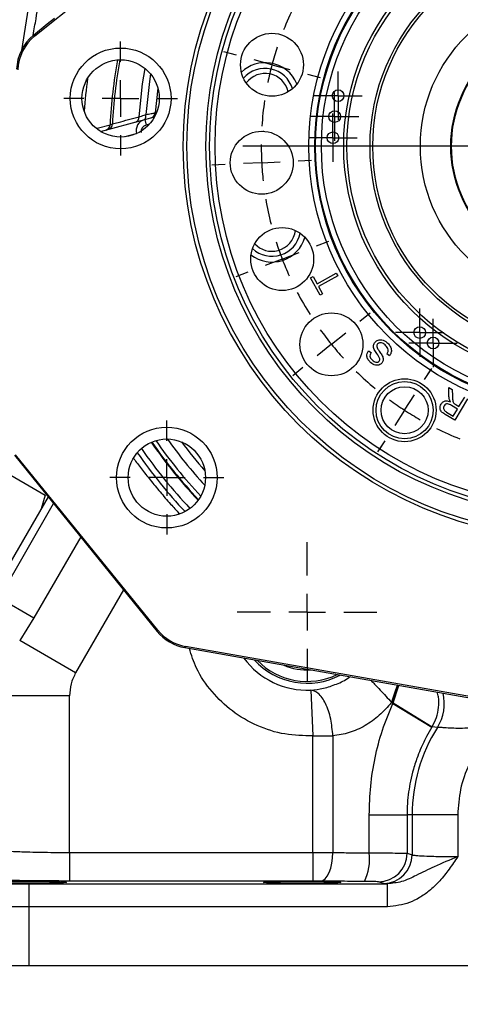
# Model space of a CAD drawing. Header units: inches. Extents: x 0.4 to 16.6, y 0.2 to 10.8.
# Tile 3 of 13: x 3.2 to 4.4, y 4 to 6.7. Entities that reach past the tile are written whole.
import ezdxf

# ---------------------------------------------------------------- set-up
doc = ezdxf.new("R2010")
doc.units = ezdxf.units.IN
doc.header["$MEASUREMENT"] = 0
doc.layers.add('SLD-0', color=7, linetype='Continuous', lineweight=25)
doc.styles.add('SLDTEXTSTYLE0', font='TXT', dxfattribs={"width": 0.75})
doc.dimstyles.new('SLDDIMSTYLE0', dxfattribs={"dimtxt": 0.145833, "dimasz": 0.13, "dimexe": 0, "dimexo": 0.0625, "dimgap": 0.036458, "dimtad": 0, "dimtih": 1, "dimtoh": 1, "dimdec": 1, "dimlfac": 2, "dimrnd": 1e-09, "dimzin": 12, "dimdsep": 46, "dimtxsty": 'SLDTEXTSTYLE0', "dimsah": 1, "dimcen": 0.09, "dimadec": 0, "dimazin": 3, "dimtfac": 1, "dimtdec": 1, "dimtofl": 0, "dimtmove": 0, "dimatfit": 3, "dimfxl": 0, "dimfrac": 2, "dimtolj": 1, "dimtzin": 12, "dimarcsym": 0})

# ---------------------------------------------------------------- blocks, each defined once
blk = doc.blocks.new('_D_1')
at = {"layer": 'SLD-0', "color": 7}
for p, q in [((4.7592, 4.1825), (4.7592, 3.5541)), ((2.7924, 4.0677), (2.7924, 3.5541)), ((2.7924, 3.6791), (3.4659, 3.6791)), ((3.638, 3.6791), (3.5936, 3.6791)), ((3.5936, 3.6791), (3.5936, 3.4474)), ((3.9612, 3.6791), (4.0056, 3.6791)), ((4.0056, 3.6791), (4.0056, 3.4474)), ((4.7592, 3.6791), (4.1333, 3.6791)), ((3.5936, 3.4474), (3.638, 3.4474)), ((4.0056, 3.4474), (3.9612, 3.4474))]:
    blk.add_line(p, q, dxfattribs=at)
for points in [[(2.7924, 3.6791), (2.9224, 3.6591), (2.9224, 3.6991)], [(4.7592, 3.6791), (4.6292, 3.6991), (4.6292, 3.6591)]]:
    blk.add_solid(points, dxfattribs=at)
at = {"layer": 'SLD-0', "color": 7, "char_height": 0.14583, "attachment_point": 1, "style": 'SLDTEXTSTYLE0'}
for s, insert in [('3.9', (3.665, 3.8966)), ('100', (3.638, 3.6353))]:
    blk.add_mtext(s, dxfattribs=dict(at, insert=insert))
blk = doc.blocks.new('SW_CENTERMARKSYMBOL_0')
at = {"layer": 'SLD-0', "color": 0}
for p, q in [((0, 0.1), (0, 0.190625)), ((0, 0), (0, 0.05)), ((-0.1, 0), (-0.190625, 0)), ((0, 0), (-0.05, 0)), ((0, 0), (0, -0.05)), ((0, 0), (0.05, 0)), ((0.1, 0), (0.190625, 0)), ((0, -0.1), (0, -0.190625))]:
    blk.add_line(p, q, dxfattribs=at)
blk = doc.blocks.new('SW_CENTERMARKSYMBOL_1')
at = {"layer": 'SLD-0', "color": 0}
for p, q in [((0, 0.05), (0, 0.065875)), ((0, 0), (0, 0.05)), ((-0.05, 0), (-0.065875, 0)), ((0, 0), (-0.05, 0)), ((0, 0), (0, -0.05)), ((0, 0), (0.05, 0)), ((0.05, 0), (0.065875, 0)), ((0, -0.05), (0, -0.065875))]:
    blk.add_line(p, q, dxfattribs=at)
blk = doc.blocks.new('SW_CENTERMARKSYMBOL_2')
at = {"layer": 'SLD-0', "color": 0}
for p, q in [((0, 0.05), (0, 0.065875)), ((0, 0), (0, 0.05)), ((-0.05, 0), (-0.065875, 0)), ((0, 0), (-0.05, 0)), ((0, 0), (0, -0.05)), ((0, 0), (0.05, 0)), ((0.05, 0), (0.065875, 0)), ((0, -0.05), (0, -0.065875))]:
    blk.add_line(p, q, dxfattribs=at)
blk = doc.blocks.new('SW_CENTERMARKSYMBOL_3')
at = {"layer": 'SLD-0', "color": 0}
for p, q in [((0, 0.05), (0, 0.065875)), ((0, 0), (0, 0.05)), ((-0.05, 0), (-0.065875, 0)), ((0, 0), (-0.05, 0)), ((0, 0), (0, -0.05)), ((0, 0), (0.05, 0)), ((0.05, 0), (0.065875, 0)), ((0, -0.05), (0, -0.065875))]:
    blk.add_line(p, q, dxfattribs=at)
blk = doc.blocks.new('SW_CENTERMARKSYMBOL_4')
at = {"layer": 'SLD-0', "color": 0}
for p, q in [((0, 0.05), (0, 0.065875)), ((0, 0), (0, 0.05)), ((-0.05, 0), (-0.065875, 0)), ((0, 0), (-0.05, 0)), ((0, 0), (0, -0.05)), ((0, 0), (0.05, 0)), ((0.05, 0), (0.065875, 0)), ((0, -0.05), (0, -0.065875))]:
    blk.add_line(p, q, dxfattribs=at)
blk = doc.blocks.new('SW_CENTERMARKSYMBOL_5')
at = {"layer": 'SLD-0', "color": 0}
for p, q in [((0, 0.05), (0, 0.065875)), ((0, 0), (0, 0.05)), ((-0.05, 0), (-0.065875, 0)), ((0, 0), (-0.05, 0)), ((0, 0), (0, -0.05)), ((0, 0), (0.05, 0)), ((0.05, 0), (0.065875, 0)), ((0, -0.05), (0, -0.065875))]:
    blk.add_line(p, q, dxfattribs=at)
blk = doc.blocks.new('SW_CENTERMARKSYMBOL_7')
at = {"layer": 'SLD-0', "color": 0}
for p, q in [((0, 0.1), (0, 0.190625)), ((0, 0), (0, 0.05)), ((-0.1, 0), (-0.190625, 0)), ((0, 0), (-0.05, 0)), ((0, 0), (0, -0.05)), ((0, 0), (0.05, 0)), ((0.1, 0), (0.190625, 0)), ((0, -0.1), (0, -0.190625))]:
    blk.add_line(p, q, dxfattribs=at)
blk = doc.blocks.new('SW_CENTERMARKSYMBOL_10')
at = {"layer": 'SLD-0', "color": 0}
for p, q in [((0, 0.05), (0, 0.065875)), ((0, 0), (0, 0.05)), ((-0.05, 0), (-0.065875, 0)), ((0, 0), (-0.05, 0)), ((0, 0), (0, -0.05)), ((0, 0), (0.05, 0)), ((0.05, 0), (0.065875, 0)), ((0, -0.05), (0, -0.065875))]:
    blk.add_line(p, q, dxfattribs=at)
blk = doc.blocks.new('SW_CENTERMARKSYMBOL_11')
at = {"layer": 'SLD-0', "color": 0}
for p, q in [((0, 0.05), (0, 0.065875)), ((0, 0), (0, 0.05)), ((-0.05, 0), (-0.065875, 0)), ((0, 0), (-0.05, 0)), ((0, 0), (0, -0.05)), ((0, 0), (0.05, 0)), ((0.05, 0), (0.065875, 0)), ((0, -0.05), (0, -0.065875))]:
    blk.add_line(p, q, dxfattribs=at)
blk = doc.blocks.new('SW_CENTERMARKSYMBOL_12')
at = {"layer": 'SLD-0', "color": 0}
for p, q in [((0, 0.05), (0, 0.065875)), ((0, 0), (0, 0.05)), ((-0.05, 0), (-0.065875, 0)), ((0, 0), (-0.05, 0)), ((0, 0), (0, -0.05)), ((0, 0), (0.05, 0)), ((0.05, 0), (0.065875, 0)), ((0, -0.05), (0, -0.065875))]:
    blk.add_line(p, q, dxfattribs=at)
blk = doc.blocks.new('SW_CENTERMARKSYMBOL_13')
at = {"layer": 'SLD-0', "color": 0}
for p, q in [((0, 0.05), (0, 0.065875)), ((0, 0), (0, 0.05)), ((-0.05, 0), (-0.065875, 0)), ((0, 0), (-0.05, 0)), ((0, 0), (0, -0.05)), ((0, 0), (0.05, 0)), ((0.05, 0), (0.065875, 0)), ((0, -0.05), (0, -0.065875))]:
    blk.add_line(p, q, dxfattribs=at)
blk = doc.blocks.new('SW_CENTERMARKSYMBOL_14')
at = {"layer": 'SLD-0', "color": 0}
for p, q in [((0, 0.05), (0, 0.065875)), ((0, 0), (0, 0.05)), ((-0.05, 0), (-0.065875, 0)), ((0, 0), (-0.05, 0)), ((0, 0), (0, -0.05)), ((0, 0), (0.05, 0)), ((0.05, 0), (0.065875, 0)), ((0, -0.05), (0, -0.065875))]:
    blk.add_line(p, q, dxfattribs=at)
blk = doc.blocks.new('SW_CENTERMARKSYMBOL_17')
at = {"layer": 'SLD-0', "color": 0}
for p, q in [((0.0842, 1.8069), (0.0823, 1.8427)), ((0.3827, 1.7755), (0.392, 1.8102)), ((-0.2094, 1.7444), (-0.2223, 1.778)), ((0.0895, 1.707), (0.0868, 1.7569)), ((0.1344, 0.9488), (0.1344, 1.7582)), ((0.3569, 1.6789), (0.3698, 1.7272)), ((-0.1735, 1.6511), (-0.1915, 1.6978)), ((0.0895, 1.707), (0.0921, 1.6571)), ((0.3569, 1.6789), (0.3439, 1.6306)), ((0.6569, 1.6534), (0.6765, 1.6835)), ((-0.1735, 1.6511), (-0.1556, 1.6044)), ((-0.4693, 1.5944), (-0.4919, 1.6223)), ((0.0947, 1.6071), (0.0966, 1.5712)), ((0.6025, 1.5695), (0.6297, 1.6115)), ((0.331, 1.5823), (0.3217, 1.5476)), ((0.6025, 1.5695), (0.5753, 1.5276)), ((-0.4064, 1.5167), (-0.4379, 1.5555)), ((-0.1377, 1.5577), (-0.1248, 1.5242)), ((-0.4064, 1.5167), (-0.3749, 1.4778)), ((0.548, 1.4857), (0.5284, 1.4555)), ((0.88, 1.4525), (0.9079, 1.4752)), ((-0.3435, 1.4389), (-0.3208, 1.411)), ((0.8023, 1.3896), (0.8412, 1.4211)), ((-0.6702, 1.3713), (-0.7003, 1.3909)), ((0.8023, 1.3896), (0.7634, 1.3582)), ((-0.5863, 1.3168), (-0.6282, 1.3441)), ((0.7246, 1.3267), (0.6967, 1.3041)), ((-0.5863, 1.3168), (-0.5444, 1.2896)), ((-0.5024, 1.2624), (-0.4723, 1.2428)), ((1.0301, 1.1926), (1.0636, 1.2055)), ((0.9367, 1.1568), (0.8901, 1.1388)), ((0.9367, 1.1568), (0.9834, 1.1747)), ((-0.7922, 1.0971), (-0.827, 1.1064)), ((0.8434, 1.1209), (0.8098, 1.1081)), ((-0.6957, 1.0712), (-0.744, 1.0842)), ((-0.6957, 1.0712), (-0.6474, 1.0583)), ((-0.5991, 1.0453), (-0.5644, 1.036)), ((0.1344, 0.8488), (0.1344, 0.8988)), ((0.8928, 0.8885), (0.8569, 0.8867)), ((0.9926, 0.8938), (0.9427, 0.8912)), ((0.9926, 0.8938), (1.0426, 0.8964)), ((1.0925, 0.899), (1.1284, 0.9009)), ((0.0344, 0.8488), (-0.7749, 0.8488)), ((0.1344, 0.8488), (0.0844, 0.8488)), ((0.1344, 0.8488), (0.1344, 0.7988)), ((0.1344, 0.8488), (0.1844, 0.8488)), ((0.2344, 0.8488), (1.0438, 0.8488)), ((-0.7238, 0.8038), (-0.6738, 0.8064)), ((-0.6239, 0.8091), (-0.588, 0.8109)), ((-0.8236, 0.7986), (-0.8595, 0.7967)), ((-0.7238, 0.8038), (-0.7737, 0.8012)), ((0.1344, 0.7488), (0.1344, -0.0606)), ((0.8679, 0.6523), (0.8332, 0.6616)), ((0.9645, 0.6264), (0.9162, 0.6393)), ((0.9645, 0.6264), (1.0128, 0.6134)), ((1.0611, 0.6005), (1.0958, 0.5912)), ((-0.5745, 0.5767), (-0.541, 0.5895)), ((-0.6679, 0.5408), (-0.7145, 0.5229)), ((-0.6679, 0.5408), (-0.6212, 0.5587)), ((-0.7612, 0.505), (-0.7948, 0.4921)), ((0.7713, 0.4352), (0.7412, 0.4548)), ((0.8552, 0.3807), (0.8132, 0.408)), ((-0.4557, 0.3709), (-0.4278, 0.3935)), ((0.8552, 0.3807), (0.8971, 0.3535)), ((-0.5334, 0.308), (-0.4946, 0.3394)), ((0.939, 0.3263), (0.9692, 0.3067)), ((-0.5334, 0.308), (-0.5723, 0.2765)), ((0.6123, 0.2586), (0.5897, 0.2866)), ((-0.6111, 0.245), (-0.6391, 0.2224)), ((-0.2791, 0.2119), (-0.2596, 0.2421)), ((-0.2791, 0.2119), (-0.2638, 0.2355)), ((0.6753, 0.1809), (0.6438, 0.2198)), ((-0.3336, 0.1281), (-0.3064, 0.17)), ((-0.3336, 0.1281), (-0.3064, 0.17)), ((0.4066, 0.1399), (0.3937, 0.1734)), ((0.6753, 0.1809), (0.7067, 0.1421)), ((-0.0621, 0.1153), (-0.0528, 0.15)), ((0.331, 0.1153), (0.3237, 0.1425)), ((-0.3336, 0.1281), (-0.3608, 0.0861)), ((-0.3336, 0.1281), (-0.3608, 0.0861)), ((0.0156, 0.0988), (0.02, 0.1265)), ((0.1742, 0.0905), (0.1723, 0.1263)), ((0.4424, 0.0465), (0.4245, 0.0932)), ((0.7382, 0.1032), (0.7608, 0.0753)), ((-0.088, 0.0187), (-0.075, 0.067)), ((0.3569, 0.0187), (0.3439, 0.067)), ((-0.3881, 0.0442), (-0.4077, 0.0141)), ((-0.3881, 0.0442), (-0.4034, 0.0206)), ((0, 0), (0.0078, 0.0494)), ((0.1794, -0.0094), (0.1768, 0.0405)), ((0.4424, 0.0465), (0.4603, -0.0002)), ((-0.088, 0.0187), (-0.1009, -0.0296)), ((0, 0), (-0.0078, -0.0494)), ((0.3569, 0.0187), (0.3698, -0.0296)), ((0.1794, -0.0094), (0.182, -0.0593)), ((0.4782, -0.0469), (0.4911, -0.0804)), ((-0.1139, -0.0779), (-0.1232, -0.1126)), ((0.3827, -0.0779), (0.39, -0.1051)), ((-0.0156, -0.0988), (-0.02, -0.1265)), ((0.1846, -0.1093), (0.1865, -0.1452))]:
    blk.add_line(p, q, dxfattribs=at)
for start, end in [(99.6671, 104.3329), (93, 96.3336), (89.6664, 93), (81.6671, 86.3329), (107.6664, 111), (75, 78.3336), (71.6664, 75), (111, 114.3336), (63.6671, 68.3329), (117.6671, 122.3329), (57, 60.3336), (53.6664, 57), (125.6664, 129), (129, 132.3336), (45.6671, 50.3329), (135.6671, 140.3329), (39, 42.3336), (35.6664, 39), (143.6664, 147), (147, 150.3336), (27.6671, 32.3329), (153.6671, 158.3329), (21, 24.3336), (17.6664, 21), (161.6664, 165), (165, 168.3336), (9.6671, 14.3329), (171.6671, 176.3329), (3, 6.3336), (359.6664, 3), (179.6664, 183), (183, 186.3336), (351.6671, 356.3329), (189.6671, 194.3329), (345, 348.3336), (341.6664, 345), (197.6664, 201), (201, 204.3336), (333.6671, 338.3329), (207.6671, 212.3329), (327, 330.3336), (323.6664, 327), (215.6664, 219), (219, 222.3336), (315.6671, 320.3329), (225.6671, 230.3329), (309, 312.3336), (305.6664, 309), (233.6664, 237), (233.6664, 237), (237, 240.3336), (237, 240.3336), (297.6671, 302.3329), (243.6671, 248.3329), (291, 294.3336), (251.6664, 255), (285, 288.3336), (287.6664, 291), (255, 258.3336), (257.6664, 261), (281.6664, 285), (261, 264.3336), (269.6664, 273), (273, 276.3336)]:
    blk.add_arc((0.1344, 0.8488), 0.8594, start, end, dxfattribs=at)
blk = doc.blocks.new('SW_CENTERMARKSYMBOL_21')
at = {"layer": 'SLD-0', "color": 0}
for p, q in [((0, 0.05), (0, 0.065875)), ((0, 0), (0, 0.05)), ((-0.05, 0), (-0.065875, 0)), ((0, 0), (-0.05, 0)), ((0, 0), (0, -0.05)), ((0, 0), (0.05, 0)), ((0.05, 0), (0.065875, 0)), ((0, -0.05), (0, -0.065875))]:
    blk.add_line(p, q, dxfattribs=at)
blk = doc.blocks.new('SW_CENTERMARKSYMBOL_22')
at = {"layer": 'SLD-0', "color": 0}
for p, q in [((0, 0.05), (0, 0.065875)), ((0, 0), (0, 0.05)), ((-0.05, 0), (-0.065875, 0)), ((0, 0), (-0.05, 0)), ((0, 0), (0, -0.05)), ((0, 0), (0.05, 0)), ((0.05, 0), (0.065875, 0)), ((0, -0.05), (0, -0.065875))]:
    blk.add_line(p, q, dxfattribs=at)
blk = doc.blocks.new('SW_CENTERMARKSYMBOL_23')
at = {"layer": 'SLD-0', "color": 0}
for p, q in [((0, 0.05), (0, 0.065875)), ((0, 0), (0, 0.05)), ((-0.05, 0), (-0.065875, 0)), ((0, 0), (-0.05, 0)), ((0, 0), (0, -0.05)), ((0, 0), (0.05, 0)), ((0.05, 0), (0.065875, 0)), ((0, -0.05), (0, -0.065875))]:
    blk.add_line(p, q, dxfattribs=at)
blk = doc.blocks.new('SW_CENTERMARKSYMBOL_24')
at = {"layer": 'SLD-0', "color": 0}
for p, q in [((0, 0.05), (0, 0.065875)), ((0, 0), (0, 0.05)), ((-0.05, 0), (-0.065875, 0)), ((0, 0), (-0.05, 0)), ((0, 0), (0, -0.05)), ((0, 0), (0.05, 0)), ((0.05, 0), (0.065875, 0)), ((0, -0.05), (0, -0.065875))]:
    blk.add_line(p, q, dxfattribs=at)
blk = doc.blocks.new('SW_CENTERMARKSYMBOL_25')
at = {"layer": 'SLD-0', "color": 0}
for p, q in [((0, 0.05), (0, 0.065875)), ((0, 0), (0, 0.05)), ((-0.05, 0), (-0.065875, 0)), ((0, 0), (-0.05, 0)), ((0, 0), (0, -0.05)), ((0, 0), (0.05, 0)), ((0.05, 0), (0.065875, 0)), ((0, -0.05), (0, -0.065875))]:
    blk.add_line(p, q, dxfattribs=at)
blk = doc.blocks.new('SW_CENTERMARKSYMBOL_29')
at = {"layer": 'SLD-0', "color": 0}
for p, q in [((0, 0.1), (0, 0.155475)), ((0, 0), (0, 0.05)), ((-0.1, 0), (-0.155475, 0)), ((0, 0), (-0.05, 0)), ((0, 0), (0, -0.05)), ((0, 0), (0.05, 0)), ((0.1, 0), (0.155475, 0)), ((0, -0.1), (0, -0.155475))]:
    blk.add_line(p, q, dxfattribs=at)
blk = doc.blocks.new('SW_CENTERMARKSYMBOL_30')
at = {"layer": 'SLD-0', "color": 0}
for p, q in [((0, 0.1), (0, 0.155475)), ((0, 0), (0, 0.05)), ((-0.1, 0), (-0.155475, 0)), ((0, 0), (-0.05, 0)), ((0, 0), (0, -0.05)), ((0, 0), (0.05, 0)), ((0.1, 0), (0.155475, 0)), ((0, -0.1), (0, -0.155475))]:
    blk.add_line(p, q, dxfattribs=at)

msp = doc.modelspace()

# ---------------------------------------------------------------- linework, layer by layer
at = {"color": 7, "linetype": 'Continuous', "lineweight": 25}
for p, q in [((3.2989, 6.955), (3.245, 6.6152)), ((3.2817, 6.6551), (3.4915, 6.8251)), ((3.3357, 6.7032), (3.3155, 6.6869)), ((3.3155, 6.6869), (3.2783, 6.6568)), ((3.2783, 6.6568), (3.2817, 6.6551)), ((3.4613, 6.3945), (3.5816, 6.4268)), ((3.5816, 6.4268), (3.6085, 6.434)), ((3.5816, 6.4268), (3.5856, 6.4117)), ((3.9039, 6.395), (3.9071, 6.3948)), ((3.916, 6.2245), (3.9128, 6.224)), ((4.034, 5.9946), (4.0411, 5.9985)), ((4.0602, 5.9474), (4.034, 5.9946)), ((4.0411, 5.9985), (4.052, 5.9788)), ((4.052, 5.9788), (4.1045, 6.0079)), ((4.1088, 6), (4.0563, 5.9709)), ((4.1045, 6.0079), (4.1088, 6)), ((4.0563, 5.9709), (4.0672, 5.9513)), ((4.0672, 5.9513), (4.0602, 5.9474)), ((4.1925, 5.7957), (4.1994, 5.7905)), ((4.2495, 5.7818), (4.2426, 5.7869)), ((4.4114, 5.6955), (4.4211, 5.6897)), ((4.412, 5.6736), (4.4114, 5.6955)), ((4.4211, 5.6897), (4.4215, 5.6729)), ((4.4354, 5.6367), (4.4189, 5.6467)), ((4.4627, 5.6646), (4.4277, 5.6064)), ((4.4305, 5.6488), (4.4394, 5.6434)), ((4.4394, 5.6434), (4.455, 5.6693)), ((4.4277, 5.6064), (4.4019, 5.6219)), ((4.4054, 5.6285), (4.4239, 5.6174)), ((4.4239, 5.6174), (4.4354, 5.6367)), ((3.226, 5.5108), (3.6156, 5.0297)), ((3.6174, 5.0328), (3.2294, 5.5119)), ((3.183, 5.4751), (3.3098, 5.4019)), ((3.318, 5.3972), (3.165, 5.1322)), ((3.3098, 5.4019), (3.299, 5.3643)), ((3.1846, 5.1209), (3.2794, 5.0662)), ((3.2794, 5.0662), (3.2405, 5.0046)), ((3.6156, 5.0297), (3.6174, 5.0328)), ((3.3932, 4.9165), (3.2405, 5.0046)), ((3.6928, 4.9884), (3.691, 4.9853)), ((3.691, 4.9853), (4.5325, 4.8369)), ((4.6461, 4.8203), (3.6928, 4.9884)), ((4.0349, 4.8692), (4.0408, 4.7444)), ((3.3765, 4.854), (3.1891, 4.854)), ((3.3765, 4.426), (3.3765, 4.854)), ((4.2588, 4.8345), (4.2556, 4.8359)), ((4.2588, 4.8345), (4.2598, 4.8342)), ((4.2588, 4.8325), (4.2588, 4.8345)), ((4.2588, 4.8325), (4.2598, 4.8342)), ((4.2588, 4.8325), (4.3652, 4.7679)), ((4.2598, 4.8342), (4.366, 4.7692)), ((4.3805, 4.7671), (4.366, 4.7692)), ((4.0408, 4.7444), (4.0953, 4.7444)), ((4.0408, 4.426), (4.0408, 4.7444)), ((4.0953, 4.7444), (4.0953, 4.4259)), ((4.1946, 4.5287), (4.2977, 4.5287)), ((4.1946, 4.4249), (4.1946, 4.5287)), ((4.2977, 4.5287), (4.2977, 4.4238)), ((4.3117, 4.5287), (4.2977, 4.5287)), ((4.3117, 4.5287), (4.3117, 4.4196)), ((4.4362, 4.5287), (4.3117, 4.5287)), ((4.4362, 4.5287), (4.4362, 4.4147)), ((3.3765, 4.426), (3.3765, 4.3481)), ((3.3765, 4.426), (4.0408, 4.426)), ((4.0408, 4.426), (4.0408, 4.3481)), ((4.2977, 4.4238), (4.3117, 4.4196)), ((3.2654, 4.3403), (4.2443, 4.3403)), ((3.2654, 4.3403), (3.2654, 4.2779)), ((4.0408, 4.3481), (3.3765, 4.3481)), ((4.234, 4.3416), (4.22, 4.3458)), ((4.2443, 4.3403), (4.234, 4.3416)), ((4.2443, 4.2779), (4.2443, 4.3403)), ((3.2654, 4.2779), (3.2654, 4.1177)), ((4.2443, 4.2779), (3.2654, 4.2779)), ((3.0535, 4.1177), (3.2654, 4.1177)), ((3.2654, 4.1177), (6.253, 4.1177))]:
    msp.add_line(p, q, dxfattribs=at)
at = {"color": 8, "linetype": 'Continuous', "lineweight": 25}
for p, q in [((3.6178, 6.5126), (3.6104, 6.4453)), ((3.4517, 6.4034), (3.4871, 6.4128)), ((3.5943, 6.414), (3.5856, 6.4117)), ((3.5587, 6.3883), (3.5273, 6.3798)), ((3.1846, 5.1209), (3.3332, 5.3784)), ((3.407, 5.2873), (3.2794, 5.0662)), ((3.5239, 5.1429), (3.3932, 4.9165)), ((4.2588, 4.8345), (4.2745, 4.8824)), ((4.2598, 4.8342), (4.2756, 4.8822))]:
    msp.add_line(p, q, dxfattribs=at)
at = {"color": 8, "linetype": 'Continuous', "lineweight": 25, "flags": 128}
for points in [[(3.5665, 6.4344), (3.5761, 6.5247), (3.5828, 6.5663)], [(3.5979, 6.5513), (3.5945, 6.5305), (3.5844, 6.4406)]]:
    msp.add_lwpolyline(points, dxfattribs=at)
at = {"color": 7, "linetype": 'Continuous', "lineweight": 25, "flags": 128}
for points in [[(3.5793, 6.4261), (3.5807, 6.4267), (3.5819, 6.4278), (3.583, 6.4292), (3.5838, 6.431), (3.5844, 6.4331), (3.5847, 6.4354), (3.5847, 6.438), (3.5844, 6.4406)], [(4.0613, 4.3479), (4.0678, 4.3497), (4.0741, 4.3544), (4.08, 4.3617), (4.0851, 4.3714), (4.0893, 4.3831), (4.0925, 4.3965), (4.0945, 4.4109), (4.0953, 4.4259)]]:
    msp.add_lwpolyline(points, dxfattribs=at)
at = {"color": 7, "linetype": 'Continuous', "lineweight": 25}
for centre, radius in [((4.7592, 6.3541), 1.0725), ((4.7592, 6.3541), 1.0625), ((4.7592, 6.3541), 1.0105), ((4.7592, 6.3541), 1.0005), ((4.7592, 6.3541), 0.9855), ((4.7592, 6.3541), 0.7296), ((4.7592, 6.3541), 0.7133), ((4.7592, 6.3541), 0.7122), ((4.7592, 6.3541), 0.711), ((4.7592, 6.3541), 0.6954), ((4.7592, 6.3541), 0.6344), ((4.7592, 6.3541), 0.6257), ((4.7592, 6.3541), 0.5625), ((4.7592, 6.3541), 0.555), ((4.7592, 6.3541), 0.425), ((4.7592, 6.3541), 0.342), ((4.7592, 6.3541), 0.34), ((3.9291, 6.5765), 0.0859), ((3.516, 6.4847), 0.1375), ((3.516, 6.4847), 0.1055), ((4.1096, 6.4921), 0.0159), ((4.1001, 6.435), 0.0159), ((3.901, 6.3091), 0.0859), ((4.0955, 6.3772), 0.0159), ((3.9569, 6.0461), 0.0859), ((4.0913, 5.8132), 0.0859), ((4.3323, 5.8454), 0.0159), ((4.3689, 5.8168), 0.0159), ((4.2911, 5.6333), 0.0859), ((4.2911, 5.6333), 0.0781), ((4.2911, 5.6333), 0.0643), ((3.642, 5.4494), 0.1375), ((3.642, 5.4494), 0.1055)]:
    msp.add_circle(centre, radius, dxfattribs=at)
at = {"color": 8, "linetype": 'Continuous', "lineweight": 25}
for centre, radius, start, end in [((4.7592, 6.3541), 1.2734, 169.3282, 177.3574), ((4.7592, 6.3541), 1.2673, 169.2624, 177.2437), ((4.7592, 6.3541), 1.3461, 172.0831, 175.9169), ((4.7592, 6.3541), 1.4136, 214.8696, 223.1304), ((4.7592, 6.3541), 1.4007, 215.0079, 222.9921), ((4.7592, 6.3541), 1.3727, 215.6041, 222.3959), ((4.7592, 6.3541), 1.3461, 216.8293, 221.1707), ((4.7592, 6.3541), 1.4453, 214.8179, 223.1821), ((4.0248, 5.0821), 0.2131, 216.01, 272.715), ((4.0248, 5.0821), 0.1942, 222.1432, 297.8568), ((4.0248, 5.0821), 0.1891, 224.1631, 295.8369), ((4.0248, 5.0821), 0.1579, 246.1783, 273.8217), ((4.2739, 4.8335), 0.1256, 328.0719, 12.5812)]:
    msp.add_arc(centre, radius, start, end, dxfattribs=at)
at = {"color": 7, "linetype": 'Continuous', "lineweight": 25}
for centre, radius, start, end in [((3.9104, 6.4885), 0.0937, 81, 133.7379), ((3.9104, 6.4885), 0.0781, 16.9798, 139.0202), ((3.9104, 6.4885), 0.0937, 22.2621, 81), ((3.9104, 6.4885), 0.0642, 12.7227, 143.2773), ((3.5527, 6.4333), 0.0138, 288.2407, 4.2857), ((3.5949, 6.4464), 0.0156, 285.0512, 355.6355), ((3.4717, 6.4133), 0.0155, 285.2212, 358.0263), ((3.4795, 6.4138), 0.0139, 288.2897, 5.1069), ((3.9291, 6.1316), 0.0938, 232.2621, 343.7379), ((3.9291, 6.1316), 0.0781, 226.9798, 349.0202), ((3.9291, 6.1316), 0.0642, 285, 353.2773), ((3.9291, 6.1316), 0.0643, 222.7227, 285), ((4.7592, 6.3541), 1.412, 214.8835, 223.1165), ((4.7592, 6.3541), 1.4611, 214.9352, 223.0648), ((4.0248, 5.0821), 0.1942, 222.136, 297.864), ((4.7592, 4.5287), 0.4475, 147.8067, 180), ((4.7592, 4.5287), 0.4609, 148.5435, 148.7415), ((4.0635, 4.4072), 0.1322, 332.8712, 7.6869), ((4.2196, 4.4239), 0.078, 270.2525, 359.9463), ((4.2337, 4.4197), 0.078, 270.2525, 359.9463)]:
    msp.add_arc(centre, radius, start, end, dxfattribs=at)
for centre, major_axis, ratio, start_param, end_param in [((3.357, 6.5597), (0.1119, -0.0558), 0.999904, 2.714056, 3.569129), ((3.3604, 6.558), (0.1119, -0.0558), 0.999816, 2.714056, 3.569129), ((3.5897, 6.3966), (0.0305, 0.0082), 0.989063, 1.570796, 3.141593), ((3.5897, 6.3966), (-0.0175, -0.0047), 0.861934, 4.712389, 6.283185), ((3.7127, 5.1084), (0.0634, 0.1077), 0.99991, 2.783857, 3.499328), ((3.7146, 5.1115), (0.0635, 0.1077), 0.999826, 2.783857, 3.499328)]:
    msp.add_ellipse(centre, major_axis=major_axis, ratio=ratio, start_param=start_param, end_param=end_param, dxfattribs=at)
for centre in [(3.2631, 4.3442), (4.0112, 4.3442)]:
    msp.add_ellipse(centre, major_axis=(0.1055, 0), ratio=0.026186, dxfattribs=at)
at = {"color": 8, "linetype": 'Continuous', "lineweight": 25}
for points, knots in [([(3.2777, 6.6575), (3.2801, 6.6724), (3.2907, 6.7377), (3.3046, 6.8025), (3.3152, 6.8524)], [0, 0, 0, 0, 0.227949, 1, 1, 1, 1]), ([(3.5519, 5.5011), (3.5587, 5.4921), (3.5724, 5.4737), (3.5967, 5.4428), (3.6234, 5.4104), (3.6501, 5.3794), (3.6683, 5.3597), (3.6763, 5.351)], [0, 0, 0, 0, 0.204363, 0.414958, 0.625399, 0.834065, 1, 1, 1, 1]), ([(4.0408, 4.7444), (4.0152, 4.7449), (3.9631, 4.7458), (3.8878, 4.7699), (3.8197, 4.8094), (3.7636, 4.8635), (3.723, 4.9221), (3.7093, 4.9648), (3.7035, 4.9831)], [0, 0, 0, 0, 0.172341, 0.34936, 0.526379, 0.69872, 0.871061, 1, 1, 1, 1]), ([(4.0349, 4.8692), (4.0464, 4.8705), (4.069, 4.8729), (4.1048, 4.885), (4.1297, 4.8963), (4.1408, 4.905), (4.1417, 4.9058)], [0, 0, 0, 0, 0.337532, 0.660935, 0.971123, 1, 1, 1, 1]), ([(4.1997, 4.8956), (4.2028, 4.8922), (4.2103, 4.8843), (4.2288, 4.8646), (4.2451, 4.8472), (4.2556, 4.8359)], [0, 0, 0, 0, 0.200677, 0.480035, 1, 1, 1, 1]), ([(4.2712, 4.883), (4.2707, 4.8816), (4.2661, 4.8674), (4.2606, 4.8509), (4.2556, 4.8359)], [0, 0, 0, 0, 0.094823, 1, 1, 1, 1]), ([(4.366, 4.7692), (4.3703, 4.7774), (4.3791, 4.7941), (4.3844, 4.822), (4.3849, 4.8458), (4.3811, 4.8594), (4.3799, 4.8638)], [0, 0, 0, 0, 0.282024, 0.571332, 0.86064, 1, 1, 1, 1])]:
    msp.add_open_spline(points, degree=3, knots=knots, dxfattribs=at)
at = {"color": 7, "linetype": 'Continuous', "lineweight": 25}
for points, knots in [([(3.4933, 6.415), (3.4985, 6.4164), (3.5229, 6.4228), (3.5473, 6.4293), (3.5665, 6.4344)], [0, 0, 0, 0, 0.213576, 1, 1, 1, 1]), ([(3.5665, 6.4344), (3.5675, 6.4347), (3.5722, 6.4363), (3.579, 6.4387), (3.5844, 6.4406)], [0, 0, 0, 0, 0.201804, 1, 1, 1, 1]), ([(3.5844, 6.4406), (3.5897, 6.4415), (3.6003, 6.4434), (3.6083, 6.4449), (3.6099, 6.4452), (3.6104, 6.4453)], [0, 0, 0, 0, 0.386711, 0.77714, 1, 1, 1, 1]), ([(3.4871, 6.4128), (3.4884, 6.4132), (3.4898, 6.4137), (3.4929, 6.4148), (3.4933, 6.415)], [0, 0, 0, 0, 0.841731, 1, 1, 1, 1]), ([(4.2083, 5.7992), (4.2075, 5.8011), (4.2061, 5.8048), (4.2058, 5.8123), (4.2087, 5.8167), (4.2104, 5.8194)], [0, 0, 0, 0, 0.281389, 0.562064, 1, 1, 1, 1]), ([(4.2104, 5.8194), (4.213, 5.8215), (4.2183, 5.8259), (4.2311, 5.8263), (4.2383, 5.8213), (4.2427, 5.8183)], [0, 0, 0, 0, 0.279839, 0.559962, 1, 1, 1, 1]), ([(4.2174, 5.8143), (4.2167, 5.8132), (4.2153, 5.8112), (4.2149, 5.8065), (4.2163, 5.8036), (4.2171, 5.8018)], [0, 0, 0, 0, 0.279911, 0.559767, 1, 1, 1, 1]), ([(4.2378, 5.8119), (4.2346, 5.8142), (4.23, 5.8176), (4.223, 5.8178), (4.2195, 5.8162), (4.2181, 5.8149), (4.2174, 5.8143)], [0, 0, 0, 0, 0.499106, 0.74867, 0.874392, 1, 1, 1, 1]), ([(4.2426, 5.7869), (4.244, 5.7892), (4.2467, 5.7938), (4.2454, 5.8038), (4.2407, 5.8088), (4.2378, 5.8119)], [0, 0, 0, 0, 0.280898, 0.560082, 1, 1, 1, 1]), ([(4.2427, 5.8183), (4.2456, 5.8156), (4.2512, 5.8102), (4.2555, 5.7999), (4.2546, 5.7895), (4.2512, 5.7844), (4.2495, 5.7818)], [0, 0, 0, 0, 0.280993, 0.560137, 0.779958, 1, 1, 1, 1]), ([(4.1984, 5.7635), (4.196, 5.7659), (4.1911, 5.7707), (4.1873, 5.7798), (4.188, 5.7889), (4.191, 5.7934), (4.1925, 5.7957)], [0, 0, 0, 0, 0.280825, 0.560147, 0.779854, 1, 1, 1, 1]), ([(4.1994, 5.7905), (4.1983, 5.7886), (4.196, 5.7847), (4.1967, 5.7763), (4.2008, 5.7722), (4.2034, 5.7698)], [0, 0, 0, 0, 0.280965, 0.56009, 1, 1, 1, 1]), ([(4.2238, 5.7735), (4.2211, 5.7784), (4.2161, 5.7871), (4.2107, 5.7955), (4.2083, 5.7992)], [0, 0, 0, 0, 0.558636, 1, 1, 1, 1]), ([(4.2171, 5.8018), (4.2188, 5.7992), (4.2214, 5.7951), (4.2254, 5.7895), (4.2287, 5.7847), (4.2304, 5.7812), (4.2313, 5.7795)], [0, 0, 0, 0, 0.339997, 0.56009, 0.780157, 1, 1, 1, 1]), ([(4.2313, 5.7795), (4.2318, 5.7778), (4.2329, 5.7745), (4.2328, 5.7681), (4.2303, 5.7643), (4.2288, 5.762)], [0, 0, 0, 0, 0.281251, 0.561944, 1, 1, 1, 1]), ([(4.2288, 5.762), (4.2263, 5.7599), (4.2214, 5.7558), (4.2092, 5.7558), (4.2025, 5.7606), (4.1984, 5.7635)], [0, 0, 0, 0, 0.279669, 0.559277, 1, 1, 1, 1]), ([(4.2034, 5.7698), (4.2062, 5.7675), (4.2103, 5.7642), (4.2167, 5.7641), (4.22, 5.7654), (4.2212, 5.7666), (4.2219, 5.7672)], [0, 0, 0, 0, 0.499364, 0.74901, 0.874498, 1, 1, 1, 1]), ([(4.2219, 5.7672), (4.2226, 5.7683), (4.2239, 5.7702), (4.2239, 5.7725), (4.2238, 5.7735)], [0, 0, 0, 0, 0.559326, 1, 1, 1, 1]), ([(4.4137, 5.6619), (4.4132, 5.6641), (4.4123, 5.6679), (4.4121, 5.6718), (4.412, 5.6736)], [0, 0, 0, 0, 0.559872, 1, 1, 1, 1]), ([(4.4215, 5.6729), (4.4216, 5.6688), (4.4218, 5.663), (4.4233, 5.6555), (4.4253, 5.6529), (4.4264, 5.6516)], [0, 0, 0, 0, 0.560723, 0.780521, 1, 1, 1, 1]), ([(4.4019, 5.6219), (4.3991, 5.6236), (4.3936, 5.627), (4.3878, 5.6345), (4.3875, 5.6433), (4.3896, 5.6479), (4.3907, 5.6503)], [0, 0, 0, 0, 0.281646, 0.55965, 0.779619, 1, 1, 1, 1]), ([(4.3907, 5.6503), (4.3924, 5.6525), (4.3957, 5.6569), (4.4057, 5.66), (4.4125, 5.6577), (4.4166, 5.6563)], [0, 0, 0, 0, 0.28021, 0.560064, 1, 1, 1, 1]), ([(4.3986, 5.6455), (4.3981, 5.6443), (4.3969, 5.642), (4.397, 5.638), (4.3992, 5.6327), (4.4028, 5.6303), (4.4054, 5.6285)], [0, 0, 0, 0, 0.187027, 0.373829, 0.560731, 1, 1, 1, 1]), ([(4.4189, 5.6467), (4.4154, 5.6486), (4.4111, 5.6511), (4.4053, 5.6507), (4.4017, 5.6492), (4.3998, 5.647), (4.3986, 5.6455)], [0, 0, 0, 0, 0.499332, 0.625096, 0.750722, 1, 1, 1, 1]), ([(4.4166, 5.6563), (4.416, 5.6573), (4.4148, 5.6591), (4.4141, 5.6611), (4.4137, 5.6619)], [0, 0, 0, 0, 0.560167, 1, 1, 1, 1]), ([(4.4264, 5.6516), (4.4271, 5.6511), (4.4284, 5.65), (4.4299, 5.6492), (4.4305, 5.6488)], [0, 0, 0, 0, 0.559836, 1, 1, 1, 1]), ([(4.0953, 4.7444), (4.0938, 4.7601), (4.0916, 4.7841), (4.0834, 4.8131), (4.0756, 4.8327), (4.0661, 4.849), (4.0527, 4.8648), (4.0418, 4.8675), (4.0349, 4.8692)], [0, 0, 0, 0, 0.239499, 0.366284, 0.500002, 0.622906, 0.760501, 1, 1, 1, 1]), ([(4.2556, 4.8359), (4.2448, 4.8236), (4.2233, 4.7992), (4.1836, 4.771), (4.1399, 4.7509), (4.1102, 4.7466), (4.0953, 4.7444)], [0, 0, 0, 0, 0.251269, 0.499475, 0.748839, 1, 1, 1, 1]), ([(4.1946, 4.5287), (4.1953, 4.5549), (4.1968, 4.6071), (4.2094, 4.6845), (4.2288, 4.7603), (4.2488, 4.8084), (4.2588, 4.8325)], [0, 0, 0, 0, 0.250868, 0.501015, 0.750173, 1, 1, 1, 1]), ([(4.3652, 4.7679), (4.3603, 4.7595), (4.3498, 4.7414), (4.3372, 4.715), (4.3251, 4.6853), (4.3151, 4.6549), (4.307, 4.6222), (4.3016, 4.5909), (4.2983, 4.5601), (4.2979, 4.539), (4.2977, 4.5287)], [0, 0, 0, 0, 0.115557, 0.249735, 0.348131, 0.498365, 0.630943, 0.749226, 0.876999, 1, 1, 1, 1]), ([(4.5534, 4.7776), (4.5345, 4.7741), (4.4969, 4.767), (4.4505, 4.7643), (4.4189, 4.765), (4.4, 4.7662), (4.3859, 4.7673), (4.3823, 4.7672), (4.3805, 4.7671)], [0, 0, 0, 0, 0.250662, 0.499789, 0.620781, 0.749545, 0.870942, 1, 1, 1, 1]), ([(4.5534, 4.7776), (4.5363, 4.7616), (4.5017, 4.7291), (4.4649, 4.6673), (4.4407, 4.5995), (4.4377, 4.5521), (4.4362, 4.5287)], [0, 0, 0, 0, 0.246951, 0.5, 0.753049, 1, 1, 1, 1]), ([(3.1891, 4.4327), (3.1899, 4.4323), (3.1913, 4.4317), (3.1972, 4.4309), (3.2066, 4.43), (3.222, 4.429), (3.2464, 4.4279), (3.2751, 4.4271), (3.3076, 4.4265), (3.3418, 4.4261), (3.365, 4.426), (3.3765, 4.426)], [0, 0, 0, 0, 0.094441, 0.174707, 0.240789, 0.376634, 0.500195, 0.629985, 0.756546, 0.879883, 1, 1, 1, 1]), ([(4.0408, 4.426), (4.0502, 4.426), (4.069, 4.426), (4.0865, 4.4259), (4.0953, 4.4259)], [0, 0, 0, 0, 0.495691, 1, 1, 1, 1]), ([(4.0953, 4.4259), (4.1114, 4.4257), (4.1434, 4.4252), (4.1776, 4.425), (4.1946, 4.4249)], [0, 0, 0, 0, 0.503752, 1, 1, 1, 1]), ([(4.1946, 4.4249), (4.2074, 4.4249), (4.2339, 4.4248), (4.2651, 4.4245), (4.2894, 4.4242), (4.2947, 4.4239), (4.2977, 4.4238)], [0, 0, 0, 0, 0.242571, 0.500042, 0.71908, 1, 1, 1, 1]), ([(4.4362, 4.4147), (4.4144, 4.4056), (4.3745, 4.389), (4.3263, 4.365), (4.2855, 4.3448), (4.2573, 4.3418), (4.2443, 4.3403)], [0, 0, 0, 0, 0.3267, 0.597068, 0.814921, 1, 1, 1, 1]), ([(4.4362, 4.4147), (4.4285, 4.4032), (4.4131, 4.3803), (4.3876, 4.3481), (4.3605, 4.3218), (4.3325, 4.3023), (4.2956, 4.2835), (4.2649, 4.2801), (4.2443, 4.2779)], [0, 0, 0, 0, 0.169833, 0.335259, 0.499965, 0.627921, 0.750683, 1, 1, 1, 1]), ([(4.3117, 4.4196), (4.3131, 4.4192), (4.3157, 4.4185), (4.3283, 4.4173), (4.3517, 4.416), (4.3903, 4.4149), (4.4212, 4.4148), (4.4362, 4.4147)], [0, 0, 0, 0, 0.149129, 0.282442, 0.500842, 0.756432, 1, 1, 1, 1]), ([(3.3765, 4.3481), (3.3607, 4.3481), (3.3282, 4.3481), (3.2799, 4.3485), (3.2334, 4.3491), (3.1916, 4.3499), (3.1572, 4.351), (3.1319, 4.3522), (3.1158, 4.3534), (3.1127, 4.3543), (3.1112, 4.3547)], [0, 0, 0, 0, 0.1169641, 0.2405405, 0.3689583, 0.4999461, 0.6309427, 0.7593852, 0.8829968, 1, 1, 1, 1]), ([(3.1137, 4.3434), (3.1197, 4.3429), (3.1319, 4.3421), (3.1686, 4.3411), (3.2147, 4.3405), (3.2488, 4.3404), (3.2654, 4.3403)], [0, 0, 0, 0, 0.243335, 0.500047, 0.756732, 1, 1, 1, 1]), ([(4.0613, 4.3479), (4.058, 4.348), (4.0515, 4.348), (4.0444, 4.348), (4.0408, 4.3481)], [0, 0, 0, 0, 0.500008, 1, 1, 1, 1]), ([(4.1812, 4.3469), (4.1605, 4.347), (4.1192, 4.3473), (4.0806, 4.3477), (4.0613, 4.3479)], [0, 0, 0, 0, 0.499993, 1, 1, 1, 1]), ([(4.22, 4.3458), (4.2191, 4.3459), (4.2172, 4.3462), (4.2083, 4.3466), (4.196, 4.3468), (4.186, 4.3469), (4.1812, 4.3469)], [0, 0, 0, 0, 0.243194, 0.500049, 0.756876, 1, 1, 1, 1]), ([(3.2654, 4.2779), (3.242, 4.2779), (3.2106, 4.278), (3.174, 4.2782), (3.1524, 4.2784), (3.1208, 4.2788), (3.0909, 4.2794), (3.066, 4.2802), (3.0578, 4.2806), (3.0535, 4.2809)], [0, 0, 0, 0, 0.244944, 0.32894, 0.413956, 0.499993, 0.729659, 0.859828, 1, 1, 1, 1])]:
    msp.add_open_spline(points, degree=3, knots=knots, dxfattribs=at)
msp.add_open_spline([(3.3932, 4.9165), (3.3884, 4.9066), (3.3787, 4.8869), (3.3772, 4.865), (3.3765, 4.854)], degree=3, dxfattribs=at)

# ---------------------------------------------------------------- block references
at = {"layer": 'SLD-0', "color": 7}
for name, p in [('SW_CENTERMARKSYMBOL_17', (4.6248, 5.5053)), ('SW_CENTERMARKSYMBOL_29', (3.516, 6.4847)), ('SW_CENTERMARKSYMBOL_1', (4.1096, 6.4921)), ('SW_CENTERMARKSYMBOL_10', (4.1096, 6.4921)), ('SW_CENTERMARKSYMBOL_21', (4.1096, 6.4921)), ('SW_CENTERMARKSYMBOL_2', (4.1001, 6.435)), ('SW_CENTERMARKSYMBOL_11', (4.1001, 6.435)), ('SW_CENTERMARKSYMBOL_22', (4.1001, 6.435)), ('SW_CENTERMARKSYMBOL_3', (4.0955, 6.3772)), ('SW_CENTERMARKSYMBOL_12', (4.0955, 6.3772)), ('SW_CENTERMARKSYMBOL_23', (4.0955, 6.3772)), ('SW_CENTERMARKSYMBOL_4', (4.3323, 5.8454)), ('SW_CENTERMARKSYMBOL_13', (4.3323, 5.8454)), ('SW_CENTERMARKSYMBOL_24', (4.3323, 5.8454)), ('SW_CENTERMARKSYMBOL_5', (4.3689, 5.8168)), ('SW_CENTERMARKSYMBOL_14', (4.3689, 5.8168)), ('SW_CENTERMARKSYMBOL_25', (4.3689, 5.8168)), ('SW_CENTERMARKSYMBOL_30', (3.642, 5.4494)), ('SW_CENTERMARKSYMBOL_0', (4.0249, 5.0822)), ('SW_CENTERMARKSYMBOL_7', (4.0249, 5.0822))]:
    msp.add_blockref(name, p, dxfattribs=at)

# ---------------------------------------------------------------- dimensions: what is measured, and where the dimension line sits
dim = msp.add_linear_dim(base=(2.7924, 3.6791), p1=(4.7592, 4.2325), p2=(2.7924, 4.1177), dimstyle='SLDDIMSTYLE0', dxfattribs=at)
dim.commit()
dim.dimension.update_dxf_attribs({"geometry": '_D_1', "text_midpoint": (3.7996, 3.6791), "dimtype": 160})

doc.saveas('drawing.dxf')
